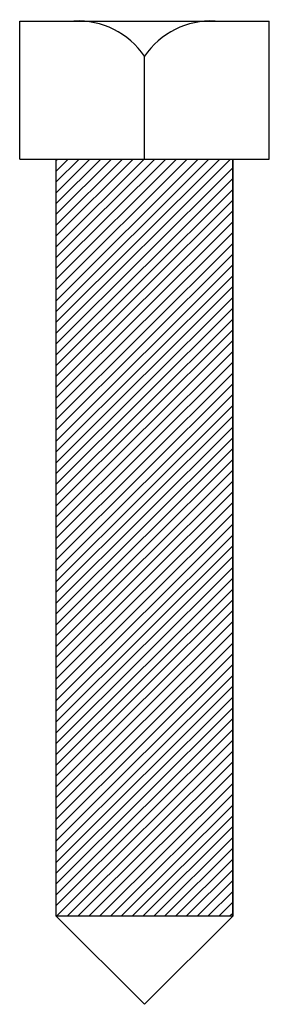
# Model space of a CAD drawing. Extents: x 75 to 141, y 11 to 269.
import ezdxf

# ---------------------------------------------------------------- set-up
doc = ezdxf.new("R2010")
doc.units = 0
doc.header["$MEASUREMENT"] = 0
doc.layers.get('0').update_dxf_attribs({"linetype": 'CONTINUOUS'})

msp = doc.modelspace()

# ---------------------------------------------------------------- hatches: boundary and pattern name
h = msp.add_hatch()
h.set_pattern_fill('_U', scale=2, angle=45, style=0, pattern_type=0)
h.set_pattern_definition([(45, (0, 0), (-1.414214, 1.414214), [])])
h.paths.add_polyline_path([(131.01, 34), (84.89, 34), (84.89, 232.28), (131.01, 232.28)])

# ---------------------------------------------------------------- linework, layer by layer
at = {"color": 7}
for p, q in [((75.34, 232.28), (75.34, 268.43)), ((75.34, 268.43), (140.56, 268.43)), ((140.56, 232.28), (140.56, 268.43)), ((107.95, 232.28), (107.95, 259.21)), ((75.34, 232.28), (140.56, 232.28)), ((84.89, 34), (84.89, 232.28)), ((131.01, 34), (131.01, 232.28)), ((131.01, 34), (84.89, 34)), ((107.95, 10.95), (84.89, 34)), ((107.95, 10.95), (131.01, 34))]:
    msp.add_line(p, q, dxfattribs=at)
msp.add_lwpolyline([(131.01, 34), (84.89, 34), (84.89, 232.28), (131.01, 232.28)], close=True, dxfattribs=at)
for points in [[(107.95, 259.21), (103.83, 265.29), (96.84, 268.79), (89.51, 268.43)], [(126.39, 268.43), (119.06, 268.79), (112.07, 265.29), (107.95, 259.21)]]:
    msp.add_open_spline(points, degree=3, dxfattribs=at)

doc.saveas('drawing.dxf')
